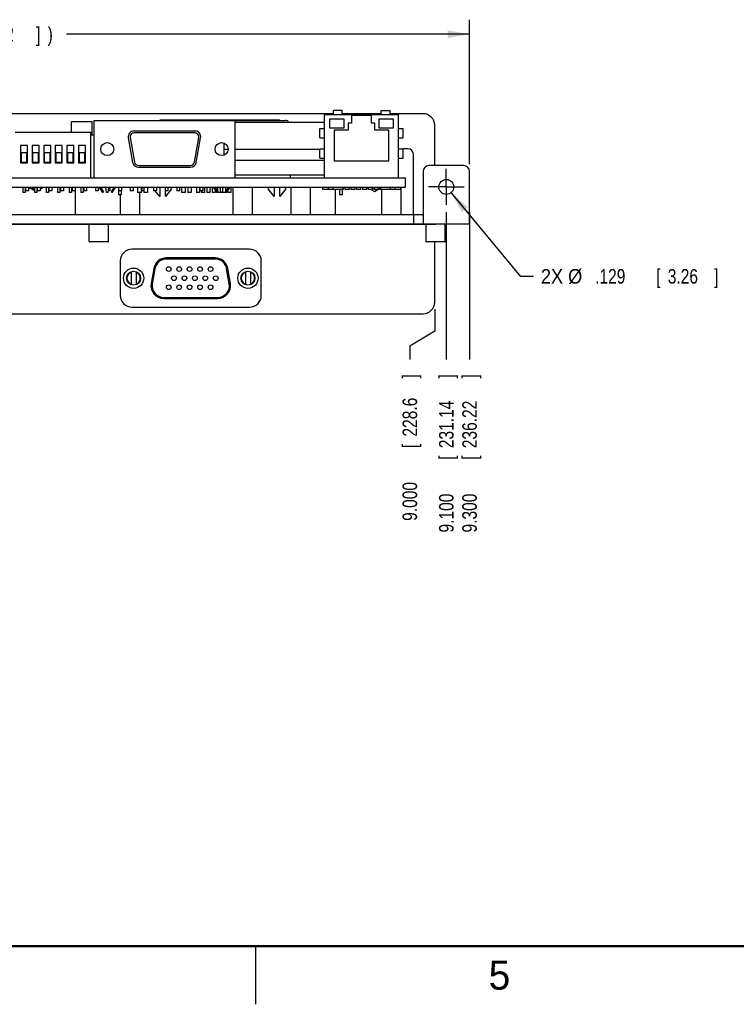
# Model space of a CAD drawing. Header units: inches. Extents: x 0 to 34, y 0 to 22.
# Tile 2 of 32: x 10.7 to 16.9, y 0 to 8.5. Entities that reach past the tile are written whole.
import ezdxf

# ---------------------------------------------------------------- set-up
doc = ezdxf.new("R2010")
doc.units = ezdxf.units.IN
doc.header["$LTSCALE"] = 1.87
doc.header["$MEASUREMENT"] = 0
doc.linetypes.add('CENTER', pattern=[0.6, 0.375, -0.075, 0.075, -0.075])
doc.layers.get('0').update_dxf_attribs({"linetype": 'CONTINUOUS'})
doc.layers.add('DEFAULT_1', color=7, linetype='CENTER')
doc.layers.add('DIMENSIONS', color=7, linetype='CONTINUOUS')
doc.styles.get("Standard").update_dxf_attribs({"font": 'txt', "width": 0.8})
doc.dimstyles.new('DIMSTYLE_1', dxfattribs={"dimtxt": 0.125, "dimasz": 0.1875, "dimexe": 0.18, "dimexo": 0.0625, "dimgap": 0.09, "dimtad": 0, "dimtih": 1, "dimtoh": 1, "dimdec": 3, "dimzin": 4, "dimdsep": 46, "dimtxsty": 'STANDARD', "dimblk": '_FILLED', "dimblk1": '_FILLED', "dimblk2": '_FILLED', "dimcen": 0.09, "dimadec": 0, "dimazin": 0, "dimtp": 0.01, "dimtm": 0.01, "dimtfac": 1, "dimtdec": 3, "dimtofl": 0, "dimtmove": 0, "dimatfit": 3, "dimldrblk": '_FILLED', "dimfxl": 1, "dimtolj": 1, "dimtzin": 4, "dimarcsym": 0})
doc.dimstyles.new('DIMSTYLE_2', dxfattribs={"dimtxt": 0.125, "dimasz": 0.1875, "dimexe": 0.18, "dimexo": 0.0625, "dimgap": 0.09, "dimtad": 0, "dimtih": 1, "dimtoh": 1, "dimdec": 3, "dimzin": 4, "dimdsep": 46, "dimtxsty": 'STANDARD', "dimblk": '_FILLED', "dimblk1": '_FILLED', "dimblk2": '_FILLED', "dimcen": 0.09, "dimadec": 0, "dimazin": 0, "dimtp": 0.01, "dimtm": 0.01, "dimtfac": 1, "dimtdec": 3, "dimtofl": 0, "dimtmove": 0, "dimatfit": 3, "dimldrblk": '_FILLED', "dimfxl": 1, "dimtolj": 1, "dimtzin": 4, "dimarcsym": 0})
doc.dimstyles.new('DIMSTYLE_3', dxfattribs={"dimtxt": 0.125, "dimasz": 0.1875, "dimexe": 0.18, "dimexo": 0.0625, "dimgap": 0.09, "dimtad": 0, "dimtih": 1, "dimtoh": 1, "dimdec": 3, "dimzin": 4, "dimdsep": 46, "dimtxsty": 'STANDARD', "dimblk": '_FILLED', "dimblk1": '_FILLED', "dimblk2": '_FILLED', "dimcen": 0.09, "dimadec": 0, "dimazin": 0, "dimtp": 0.01, "dimtm": 0.01, "dimtfac": 1, "dimtdec": 3, "dimtofl": 0, "dimtmove": 0, "dimatfit": 3, "dimldrblk": '_FILLED', "dimfxl": 1, "dimtolj": 1, "dimtzin": 4, "dimarcsym": 0})

# ---------------------------------------------------------------- blocks, each defined once
blk = doc.blocks.new('*D26')
at = {"layer": 'DIMENSIONS', "color": 2, "linetype": 'CONTINUOUS'}
blk.add_line((14.3893, 6.8139), (14.3893, 5.5456), dxfattribs=at)
at = {"layer": 'DIMENSIONS', "color": 2, "linetype": 'CONTINUOUS', "width": 0.8}
for s, p in [(']', (14.4518, 5.3831)), ('231.14', (14.4518, 4.7831)), ('[', (14.4518, 4.6831)), ('9.100', (14.4518, 4.0581))]:
    blk.add_text(s, height=0.125, rotation=90, dxfattribs=at).set_placement(p)
blk = doc.blocks.new('_FILLED')
at = {"color": 0, "linetype": 'BYBLOCK'}
blk.add_solid([(0, 0), (-1, 0.174), (-1, -0.174)], dxfattribs=at)
blk = doc.blocks.new('*D28')
at = {"layer": 'DIMENSIONS', "color": 2, "linetype": 'CONTINUOUS'}
for p, q in [((14.2893, 5.978), (14.2893, 5.7904)), ((14.2893, 5.7904), (14.0754, 5.6603)), ((14.0754, 5.6603), (14.0754, 5.5456))]:
    blk.add_line(p, q, dxfattribs=at)
at = {"layer": 'DIMENSIONS', "color": 2, "linetype": 'CONTINUOUS', "width": 0.8}
for s, p in [(']', (14.1379, 5.3831)), ('228.6', (14.1379, 4.8831)), ('[', (14.1379, 4.7831)), ('9.000', (14.1379, 4.1581))]:
    blk.add_text(s, height=0.125, rotation=90, dxfattribs=at).set_placement(p)
blk = doc.blocks.new('*D29')
at = {"layer": 'DIMENSIONS', "color": 2, "linetype": 'CONTINUOUS'}
for p, q in [((5.2893, 7.2262), (5.2893, 8.4691)), ((14.5893, 7.2262), (14.5893, 8.4691)), ((5.2893, 8.3441), (9.3708, 8.3441)), ((14.5893, 8.3441), (11.1208, 8.3441))]:
    blk.add_line(p, q, dxfattribs=at)
at = {"layer": 'DIMENSIONS', "color": 2, "linetype": 'CONTINUOUS', "xscale": 0.1875, "yscale": 0.1875, "zscale": 0.1875, "rotation": 180}
blk.add_blockref('_FILLED', (5.2893, 8.3441), dxfattribs=at)
at = {"layer": 'DIMENSIONS', "color": 2, "linetype": 'CONTINUOUS', "xscale": 0.1875, "yscale": 0.1875, "zscale": 0.1875}
blk.add_blockref('_FILLED', (14.5893, 8.3441), dxfattribs=at)
at = {"layer": 'DIMENSIONS', "color": 2, "linetype": 'CONTINUOUS', "width": 0.8}
for s, p in [('(', (9.4333, 8.2816)), ('9.300', (9.5333, 8.2816)), ('[', (10.1583, 8.2816)), ('236.22', (10.2583, 8.2816)), (']', (10.8583, 8.2816)), (')', (10.9583, 8.2816))]:
    blk.add_text(s, height=0.125, dxfattribs=at).set_placement(p)
blk = doc.blocks.new('*D30')
at = {"layer": 'DIMENSIONS', "color": 2, "linetype": 'CONTINUOUS'}
for p, q in [((14.4302, 6.9811), (15.0237, 6.2617)), ((15.0237, 6.2617), (15.1412, 6.2617))]:
    blk.add_line(p, q, dxfattribs=at)
at = {"layer": 'DIMENSIONS', "color": 2, "linetype": 'CONTINUOUS', "xscale": 0.1875, "yscale": 0.1875, "zscale": 0.1875, "rotation": 129.520028}
blk.add_blockref('_FILLED', (14.4302, 6.9811), dxfattribs=at)
at = {"layer": 'DIMENSIONS', "color": 2, "linetype": 'CONTINUOUS'}
for s, width, p in [('2X %%c', 0.933333, (15.2037, 6.1992)), ('.129', 0.8, (15.6703, 6.1992)), ('[', 0.8, (16.1953, 6.1992)), ('3.26', 0.8, (16.2953, 6.1992)), (']', 0.8, (16.6953, 6.1992))]:
    blk.add_text(s, height=0.125, dxfattribs=dict(at, width=width)).set_placement(p)
blk = doc.blocks.new('*D39')
at = {"layer": 'DIMENSIONS', "color": 2, "linetype": 'CONTINUOUS'}
blk.add_line((14.5893, 6.8112), (14.5893, 5.5456), dxfattribs=at)
at = {"layer": 'DIMENSIONS', "color": 2, "linetype": 'CONTINUOUS', "width": 0.8}
for s, p in [(']', (14.6518, 5.3831)), ('236.22', (14.6518, 4.7831)), ('[', (14.6518, 4.6831)), ('9.300', (14.6518, 4.0581))]:
    blk.add_text(s, height=0.125, rotation=90, dxfattribs=at).set_placement(p)

msp = doc.modelspace()

# ---------------------------------------------------------------- linework, layer by layer
at = {"color": 7, "linetype": 'CONTINUOUS'}
for p, q in [((13.4173, 7.6605), (5.6893, 7.6605)), ((13.3423, 7.6537), (13.9773, 7.6537)), ((13.3423, 7.1087), (13.3423, 7.6537)), ((13.4923, 7.6887), (13.4173, 7.6887)), ((13.4173, 7.6537), (13.4173, 7.6887)), ((13.4923, 7.6537), (13.4923, 7.6887)), ((13.8273, 7.6605), (13.4923, 7.6605)), ((13.7448, 7.6437), (13.5748, 7.6437)), ((13.5748, 7.6437), (13.5748, 7.5787)), ((13.7448, 7.5787), (13.7448, 7.6437)), ((13.8273, 7.6887), (13.9023, 7.6887)), ((13.8273, 7.6887), (13.8273, 7.6537)), ((13.9023, 7.6887), (13.9023, 7.6537)), ((14.1893, 7.6605), (13.9023, 7.6605)), ((13.9773, 7.1087), (13.9773, 7.6537)), ((11.1623, 7.5937), (11.3423, 7.5937)), ((11.1623, 7.4977), (11.1623, 7.5937)), ((11.3423, 7.4787), (11.3423, 7.5937)), ((11.3573, 7.6027), (13.0018, 7.6027)), ((11.3573, 7.1087), (11.3573, 7.6027)), ((12.9468, 7.6042), (11.9338, 7.6042)), ((12.5703, 7.6027), (12.5703, 7.1087)), ((12.5703, 7.5877), (13.3423, 7.5877)), ((13.5098, 7.6137), (13.3848, 7.6137)), ((13.3848, 7.6137), (13.3848, 7.5387)), ((13.3848, 7.5387), (13.5098, 7.5387)), ((13.5098, 7.5387), (13.5098, 7.6137)), ((13.5748, 7.5787), (13.5448, 7.5787)), ((13.5448, 7.5787), (13.5448, 7.5187)), ((13.7748, 7.5787), (13.7448, 7.5787)), ((13.7748, 7.5187), (13.7748, 7.5787)), ((13.9348, 7.6137), (13.8098, 7.6137)), ((13.8098, 7.6137), (13.8098, 7.5387)), ((13.8098, 7.5387), (13.9348, 7.5387)), ((13.9348, 7.5387), (13.9348, 7.6137)), ((14.2893, 7.2137), (14.2893, 7.5605)), ((11.3313, 7.4977), (10.6773, 7.4977)), ((11.3313, 7.1087), (11.3313, 7.4977)), ((11.3313, 7.4787), (11.3573, 7.4787)), ((11.6684, 7.4553), (11.7056, 7.2443)), ((12.2257, 7.5112), (11.7019, 7.5112)), ((12.2257, 7.4952), (11.7019, 7.4952)), ((12.222, 7.2443), (12.2592, 7.4553)), ((13.3023, 7.5337), (13.3423, 7.5337)), ((13.3023, 7.4537), (13.3023, 7.5337)), ((13.3023, 7.4537), (13.3423, 7.4537)), ((13.5448, 7.5187), (13.4248, 7.5187)), ((13.4248, 7.5187), (13.4248, 7.2537)), ((13.8948, 7.5187), (13.7748, 7.5187)), ((13.8948, 7.2537), (13.8948, 7.5187)), ((13.9773, 7.5337), (14.0173, 7.5337)), ((13.9773, 7.4537), (14.0173, 7.4537)), ((14.0173, 7.4537), (14.0173, 7.5337)), ((10.7843, 7.3877), (10.7243, 7.3877)), ((10.7243, 7.3877), (10.7243, 7.2377)), ((10.7843, 7.2377), (10.7843, 7.3877)), ((10.8843, 7.3877), (10.8243, 7.3877)), ((10.8243, 7.3877), (10.8243, 7.2377)), ((10.8843, 7.2377), (10.8843, 7.3877)), ((10.9843, 7.3877), (10.9243, 7.3877)), ((10.9243, 7.3877), (10.9243, 7.2377)), ((10.9843, 7.2377), (10.9843, 7.3877)), ((11.0843, 7.3877), (11.0243, 7.3877)), ((11.0243, 7.3877), (11.0243, 7.2377)), ((11.0843, 7.2377), (11.0843, 7.3877)), ((11.1843, 7.3877), (11.1243, 7.3877)), ((11.1243, 7.3877), (11.1243, 7.2377)), ((11.1843, 7.2377), (11.1843, 7.3877)), ((11.2843, 7.3877), (11.2243, 7.3877)), ((11.2243, 7.3877), (11.2243, 7.2377)), ((11.2843, 7.2377), (11.2843, 7.3877)), ((11.6527, 7.4525), (11.6899, 7.2415)), ((12.2378, 7.2415), (12.275, 7.4525)), ((12.4763, 7.3039), (12.4763, 7.4074)), ((10.7793, 7.3227), (10.7293, 7.3227)), ((10.7293, 7.3227), (10.7293, 7.2427)), ((10.7793, 7.2427), (10.7793, 7.3227)), ((10.8793, 7.3227), (10.8293, 7.3227)), ((10.8293, 7.3227), (10.8293, 7.2427)), ((10.8793, 7.2427), (10.8793, 7.3227)), ((10.9793, 7.3227), (10.9293, 7.3227)), ((10.9293, 7.3227), (10.9293, 7.2427)), ((10.9793, 7.2427), (10.9793, 7.3227)), ((11.0793, 7.3227), (11.0293, 7.3227)), ((11.0293, 7.3227), (11.0293, 7.2427)), ((11.0793, 7.2427), (11.0793, 7.3227)), ((11.1793, 7.3227), (11.1293, 7.3227)), ((11.1293, 7.3227), (11.1293, 7.2427)), ((11.1793, 7.2427), (11.1793, 7.3227)), ((11.2793, 7.3227), (11.2293, 7.3227)), ((11.2293, 7.3227), (11.2293, 7.2427)), ((11.2793, 7.2427), (11.2793, 7.3227)), ((12.4763, 7.3557), (12.5118, 7.3557)), ((12.5703, 7.3557), (13.3023, 7.3557)), ((13.3023, 7.3587), (13.3423, 7.3587)), ((13.3023, 7.2787), (13.3023, 7.3587)), ((13.9773, 7.3587), (14.0173, 7.3587)), ((14.0173, 7.2787), (14.0173, 7.3587)), ((10.7243, 7.2377), (10.7843, 7.2377)), ((10.7293, 7.2427), (10.7793, 7.2427)), ((10.8243, 7.2377), (10.8843, 7.2377)), ((10.8293, 7.2427), (10.8793, 7.2427)), ((10.9243, 7.2377), (10.9843, 7.2377)), ((10.9293, 7.2427), (10.9793, 7.2427)), ((11.0243, 7.2377), (11.0843, 7.2377)), ((11.0293, 7.2427), (11.0793, 7.2427)), ((11.1243, 7.2377), (11.1843, 7.2377)), ((11.1293, 7.2427), (11.1793, 7.2427)), ((11.2243, 7.2377), (11.2843, 7.2377)), ((11.2293, 7.2427), (11.2793, 7.2427)), ((11.7391, 7.2162), (12.1885, 7.2162)), ((11.7391, 7.2002), (12.1885, 7.2002)), ((12.5703, 7.2607), (13.3423, 7.2607)), ((13.3023, 7.2787), (13.3423, 7.2787)), ((13.4248, 7.2537), (13.8948, 7.2537)), ((13.9773, 7.2787), (14.0173, 7.2787)), ((14.5393, 7.2137), (14.2393, 7.2137)), ((12.5703, 7.1337), (13.3423, 7.1337)), ((13.0468, 7.1337), (13.0468, 7.1087)), ((14.1893, 7.1637), (14.1893, 6.7137)), ((14.5893, 6.7137), (14.5893, 7.1637)), ((6.4837, 7.1087), (14.0393, 7.1087)), ((14.0393, 7.0287), (14.0393, 7.1087)), ((6.4837, 7.0287), (14.0393, 7.0287)), ((10.7443, 7.0287), (10.7443, 6.9837)), ((10.7643, 6.9837), (10.7443, 6.9837)), ((10.7643, 7.0287), (10.7643, 6.9837)), ((10.7688, 7.0287), (10.7688, 6.9967)), ((10.7938, 6.9967), (10.7688, 6.9967)), ((10.7938, 7.0287), (10.7938, 6.9967)), ((10.8443, 7.0287), (10.8443, 6.9837)), ((10.8643, 6.9837), (10.8443, 6.9837)), ((10.8643, 7.0287), (10.8643, 6.9837)), ((10.8688, 7.0287), (10.8688, 6.9967)), ((10.8938, 6.9967), (10.8688, 6.9967)), ((10.8938, 7.0287), (10.8938, 6.9967)), ((10.9443, 7.0287), (10.9443, 6.9837)), ((10.9643, 6.9837), (10.9443, 6.9837)), ((10.9643, 7.0287), (10.9643, 6.9837)), ((10.9688, 7.0287), (10.9688, 6.9967)), ((10.9938, 6.9967), (10.9688, 6.9967)), ((10.9938, 7.0287), (10.9938, 6.9967)), ((11.0443, 7.0287), (11.0443, 6.9837)), ((11.0643, 6.9837), (11.0443, 6.9837)), ((11.0643, 7.0287), (11.0643, 6.9837)), ((11.0688, 7.0287), (11.0688, 6.9967)), ((11.0938, 6.9967), (11.0688, 6.9967)), ((11.0938, 7.0287), (11.0938, 6.9967)), ((11.1443, 7.0287), (11.1443, 6.9837)), ((11.1643, 6.9837), (11.1443, 6.9837)), ((11.1643, 7.0287), (11.1643, 6.9837)), ((11.1688, 7.0287), (11.1688, 6.9967)), ((11.1938, 6.9967), (11.1688, 6.9967)), ((11.1938, 7.0287), (11.1938, 6.9967)), ((11.2443, 7.0287), (11.2443, 6.9837)), ((11.2643, 6.9837), (11.2443, 6.9837)), ((11.2643, 7.0287), (11.2643, 6.9837)), ((11.2688, 7.0287), (11.2688, 6.9967)), ((11.2938, 6.9967), (11.2688, 6.9967)), ((11.2938, 7.0287), (11.2938, 6.9967)), ((11.3688, 7.0287), (11.3688, 6.9967)), ((11.3938, 6.9967), (11.3688, 6.9967)), ((11.3938, 7.0287), (11.3938, 6.9967)), ((11.4011, 7.0287), (11.4326, 6.9837)), ((11.4332, 6.9837), (11.4022, 7.0287)), ((11.412, 7.0287), (11.4398, 6.9884)), ((11.4332, 6.9837), (11.4326, 6.9837)), ((11.4398, 6.9884), (11.4332, 6.9837)), ((11.465, 6.9837), (11.4595, 7.0287)), ((11.4786, 6.9837), (11.465, 6.9837)), ((11.4786, 6.9837), (11.4841, 7.0287)), ((11.4938, 6.9967), (11.4802, 6.9967)), ((11.4938, 7.0287), (11.4938, 6.9967)), ((11.5316, 7.0287), (11.5038, 6.9884)), ((11.5038, 6.9884), (11.5104, 6.9837)), ((11.5104, 6.9837), (11.5415, 7.0287)), ((11.511, 6.9837), (11.5104, 6.9837)), ((11.5425, 7.0287), (11.511, 6.9837)), ((11.5673, 7.0287), (11.5673, 6.9637)), ((11.5903, 6.9637), (11.5673, 6.9637)), ((11.5688, 7.0287), (11.5688, 6.9967)), ((11.5938, 6.9967), (11.5688, 6.9967)), ((11.5826, 6.9637), (11.5826, 6.7937)), ((11.5903, 6.9967), (11.5903, 6.9637)), ((11.5938, 7.0287), (11.5938, 6.9967)), ((11.6688, 7.0287), (11.6688, 6.9967)), ((11.6938, 6.9967), (11.6688, 6.9967)), ((11.6938, 7.0287), (11.6938, 6.9967)), ((11.7328, 7.0287), (11.7328, 6.9837)), ((11.7628, 6.9837), (11.7328, 6.9837)), ((11.748, 6.9837), (11.748, 6.7937)), ((11.7628, 7.0287), (11.7628, 6.9837)), ((11.7688, 7.0287), (11.7688, 6.9967)), ((11.7868, 6.9967), (11.7688, 6.9967)), ((11.7868, 7.0287), (11.7868, 6.9837)), ((11.8168, 6.9837), (11.7868, 6.9837)), ((11.8168, 7.0287), (11.8168, 6.9837)), ((11.8688, 7.0287), (11.8688, 6.9967)), ((11.8938, 6.9967), (11.8688, 6.9967)), ((11.9233, 6.9487), (11.8847, 6.9967)), ((11.8938, 7.0287), (11.8938, 6.9967)), ((11.9233, 7.0287), (11.9233, 6.9487)), ((11.9688, 7.0287), (11.9688, 6.9967)), ((11.9938, 6.9967), (11.9688, 6.9967)), ((12.0253, 7.0133), (11.9733, 6.9487)), ((11.9733, 6.9487), (11.9733, 6.9967)), ((11.9938, 7.0287), (11.9938, 6.9967)), ((12.0152, 7.0287), (12.0253, 7.0133)), ((12.0688, 7.0287), (12.0688, 6.9967)), ((12.0938, 6.9967), (12.0688, 6.9967)), ((12.0938, 7.0287), (12.0938, 6.9967)), ((12.1108, 7.0287), (12.1108, 6.9837)), ((12.1408, 6.9837), (12.1108, 6.9837)), ((12.1408, 7.0287), (12.1408, 6.9837)), ((12.1648, 7.0287), (12.1648, 6.9837)), ((12.1948, 6.9837), (12.1648, 6.9837)), ((12.1948, 7.0287), (12.1948, 6.9837)), ((12.2388, 7.0287), (12.2388, 6.9837)), ((12.2638, 6.9837), (12.2388, 6.9837)), ((12.2638, 7.0287), (12.2638, 6.9837)), ((12.2688, 7.0287), (12.2688, 6.9967)), ((12.2938, 6.9967), (12.2688, 6.9967)), ((12.2837, 6.9967), (12.2837, 6.9837)), ((12.3089, 6.9837), (12.2837, 6.9837)), ((12.2938, 7.0287), (12.2938, 6.9967)), ((12.3089, 7.0287), (12.3089, 6.9837)), ((12.3288, 7.0287), (12.3288, 6.9837)), ((12.3538, 6.9837), (12.3288, 6.9837)), ((12.3538, 7.0287), (12.3538, 6.9837)), ((12.3737, 7.0287), (12.3737, 6.9837)), ((12.3989, 6.9837), (12.3737, 6.9837)), ((12.3851, 7.0287), (12.4166, 6.9837)), ((12.4172, 6.9837), (12.3862, 7.0287)), ((12.396, 7.0287), (12.4238, 6.9884)), ((12.3989, 7.0287), (12.3989, 7.0245)), ((12.3989, 7.0089), (12.3989, 6.9837)), ((12.4172, 6.9837), (12.4166, 6.9837)), ((12.4238, 6.9884), (12.4172, 6.9837)), ((12.4188, 7.0287), (12.4188, 6.9956)), ((12.4188, 6.9848), (12.4188, 6.9837)), ((12.4438, 6.9837), (12.4188, 6.9837)), ((12.449, 6.9837), (12.4435, 7.0287)), ((12.4438, 7.0264), (12.4438, 6.9837)), ((12.4626, 6.9837), (12.449, 6.9837)), ((12.4626, 6.9837), (12.4681, 7.0287)), ((12.4637, 6.9926), (12.4637, 6.9837)), ((12.4889, 6.9837), (12.4637, 6.9837)), ((12.5156, 7.0287), (12.4878, 6.9884)), ((12.4878, 6.9884), (12.4944, 6.9837)), ((12.4889, 7.0287), (12.4889, 6.9899)), ((12.4889, 6.9876), (12.4889, 6.9837)), ((12.4944, 6.9837), (12.5255, 7.0287)), ((12.495, 6.9837), (12.4944, 6.9837)), ((12.5265, 7.0287), (12.495, 6.9837)), ((12.5088, 7.0287), (12.5088, 7.0188)), ((12.5088, 7.0034), (12.5088, 6.9837)), ((12.5338, 6.9837), (12.5088, 6.9837)), ((12.5338, 7.0287), (12.5338, 6.9837)), ((12.5526, 7.0234), (12.5526, 6.7937)), ((12.5537, 7.0287), (12.5537, 7.0266)), ((12.718, 7.0234), (12.718, 6.7937)), ((12.8553, 7.0133), (12.8654, 7.0287)), ((12.9073, 6.9487), (12.8553, 7.0133)), ((12.9073, 7.0287), (12.9073, 6.9487)), ((12.9573, 6.9487), (12.9573, 7.0287)), ((13.0093, 7.0133), (12.9573, 6.9487)), ((12.9992, 7.0287), (13.0093, 7.0133)), ((13.0516, 7.0234), (13.0516, 6.7937)), ((13.217, 7.0234), (13.217, 6.7937)), ((13.3238, 7.0287), (13.3238, 7.0087)), ((13.4978, 7.0087), (13.3238, 7.0087)), ((13.3718, 7.0287), (13.3718, 7.0087)), ((13.3728, 7.0287), (13.3728, 7.0087)), ((13.4128, 7.0287), (13.4128, 7.0087)), ((13.4688, 7.0087), (13.4688, 6.9637)), ((13.4918, 6.9637), (13.4688, 6.9637)), ((13.4918, 7.0087), (13.4918, 6.9637)), ((13.4978, 7.0287), (13.4978, 7.0087)), ((13.5023, 7.0087), (13.499, 7.0087)), ((13.5023, 7.0287), (13.5023, 7.0087)), ((13.5173, 7.0287), (13.5173, 7.0087)), ((13.5523, 7.0087), (13.5173, 7.0087)), ((13.5523, 7.0287), (13.5523, 7.0087)), ((13.5673, 7.0287), (13.5673, 7.0087)), ((13.6023, 7.0087), (13.5673, 7.0087)), ((13.6023, 7.0287), (13.6023, 7.0087)), ((13.6173, 7.0287), (13.6173, 7.0087)), ((13.6523, 7.0087), (13.6173, 7.0087)), ((13.6523, 7.0287), (13.6523, 7.0087)), ((13.6673, 7.0287), (13.6673, 7.0087)), ((13.7023, 7.0087), (13.6673, 7.0087)), ((13.7023, 7.0287), (13.7023, 7.0087)), ((13.7173, 7.0287), (13.7173, 7.0087)), ((13.7523, 7.0087), (13.7173, 7.0087)), ((13.7523, 7.0287), (13.7523, 7.0087)), ((13.7673, 7.0287), (13.7673, 7.0087)), ((13.8023, 7.0087), (13.7673, 7.0087)), ((13.8023, 7.0287), (13.8023, 7.0087)), ((13.8173, 7.0287), (13.8173, 7.0087)), ((13.8207, 7.0087), (13.8173, 7.0087)), ((13.8218, 7.0287), (13.8218, 7.0087)), ((13.9958, 7.0087), (13.8218, 7.0087)), ((13.8326, 7.0087), (13.8326, 6.7937)), ((13.9068, 7.0287), (13.9068, 7.0087)), ((13.9468, 7.0287), (13.9468, 7.0087)), ((13.9478, 7.0287), (13.9478, 7.0087)), ((13.9958, 7.0287), (13.9958, 7.0087)), ((13.998, 7.0234), (13.998, 6.7937)), ((14.1093, 6.7137), (14.1093, 6.7937)), ((5.2893, 6.7137), (14.5893, 6.7137)), ((5.5893, 6.7115), (14.2993, 6.7115)), ((11.3161, 6.5614), (11.3161, 6.7115)), ((11.4815, 6.5614), (11.4815, 6.7115)), ((14.2156, 6.5614), (14.2156, 6.7115)), ((14.2993, 6.7137), (14.2993, 6.7115)), ((14.381, 6.5614), (14.381, 6.7137)), ((11.4776, 6.5575), (11.3201, 6.5575)), ((14.3771, 6.5575), (14.2196, 6.5575)), ((14.2893, 6.0405), (14.2893, 6.5575)), ((12.6968, 6.494), (11.6838, 6.494)), ((11.5838, 6.394), (11.5838, 6.097)), ((12.4006, 6.42), (11.9801, 6.42)), ((12.4006, 6.41), (11.9801, 6.41)), ((12.7968, 6.097), (12.7968, 6.394)), ((11.6763, 6.2986), (11.6763, 6.1924)), ((11.7203, 6.2986), (11.7203, 6.1924)), ((11.8717, 6.3291), (11.849, 6.2001)), ((11.8816, 6.3273), (11.8588, 6.1983)), ((12.5218, 6.1983), (12.499, 6.3273)), ((12.5316, 6.2001), (12.5089, 6.3291)), ((12.6603, 6.2986), (12.6603, 6.1924)), ((12.7043, 6.2986), (12.7043, 6.1924)), ((11.9573, 6.081), (12.4233, 6.081)), ((11.9573, 6.071), (12.4233, 6.071)), ((5.6893, 5.9405), (14.1893, 5.9405)), ((11.6838, 5.997), (12.6968, 5.997))]:
    msp.add_line(p, q, dxfattribs=at)
at = {"color": 3, "linetype": 'CONTINUOUS'}
for p, q in [((14.0583, 7.3587), (14.0173, 7.3587)), ((14.1083, 6.7937), (14.1083, 7.3087)), ((11.1983, 6.7937), (11.1983, 7.0287)), ((13.4323, 7.0087), (13.4323, 6.7937)), ((5.6893, 6.7937), (14.1893, 6.7937))]:
    msp.add_line(p, q, dxfattribs=at)
at = {"color": 6, "linetype": 'CONTINUOUS'}
for p, q in [((10.7963, 7.0287), (10.8443, 7.0009)), ((10.8643, 6.994), (10.8688, 6.9966)), ((10.8938, 7.011), (10.9244, 7.0287)), ((13.7063, 7.0287), (13.7173, 7.0223)), ((13.7409, 7.0087), (13.7703, 6.9917)), ((13.7703, 6.9917), (13.7997, 7.0087)), ((13.8023, 7.0102), (13.8173, 7.0188))]:
    msp.add_line(p, q, dxfattribs=at)
at = {"color": 2, "linetype": 'CONTINUOUS'}
msp.add_line((12.75, 0), (12.75, 0.5), dxfattribs=at)
at = {"color": 7, "linetype": 'CONTINUOUS', "const_width": 0.02}
msp.add_lwpolyline([(0.5, 0.5), (33.5, 0.5)], dxfattribs=at)
at = {"color": 7, "linetype": 'CONTINUOUS'}
for centre, radius in [((11.4718, 7.3557), 0.056), ((12.4558, 7.3557), 0.056), ((14.3893, 7.0307), 0.0643), ((11.6983, 6.2455), 0.0875), ((11.6983, 6.2455), 0.06), ((12.0003, 6.3235), 0.02), ((12.0903, 6.3235), 0.02), ((12.1803, 6.3235), 0.02), ((12.2703, 6.3235), 0.02), ((12.3603, 6.3235), 0.02), ((12.6823, 6.2455), 0.0875), ((12.6823, 6.2455), 0.06), ((12.0003, 6.1675), 0.02), ((12.0453, 6.2455), 0.02), ((12.0903, 6.1675), 0.02), ((12.1353, 6.2455), 0.02), ((12.1803, 6.1675), 0.02), ((12.2253, 6.2455), 0.02), ((12.2703, 6.1675), 0.02), ((12.3153, 6.2455), 0.02), ((12.3603, 6.1675), 0.02), ((12.4053, 6.2455), 0.02)]:
    msp.add_circle(centre, radius, dxfattribs=at)
for centre, radius, start, end in [((14.1893, 7.5605), 0.1, 0, 90), ((11.9338, 7.5042), 0.1, 90, 97.72828), ((12.9468, 7.5042), 0.1, 82.27172, 90), ((13.0018, 7.5577), 0.045, 42.08753, 90), ((11.7019, 7.4612), 0.05, 90, 190), ((11.7019, 7.4612), 0.034, 90, 190), ((12.2257, 7.4612), 0.05, 350, 90), ((12.2257, 7.4612), 0.034, 350, 90), ((11.7391, 7.2502), 0.05, 190, 270), ((11.7391, 7.2502), 0.034, 190, 270), ((12.1885, 7.2502), 0.034, 270, 350), ((12.1885, 7.2502), 0.05, 270, 350), ((14.2393, 7.1637), 0.05, 90, 180), ((14.5393, 7.1637), 0.05, 0, 90), ((12.5579, 7.0234), 0.00525, 90, 180), ((12.7127, 7.0234), 0.00525, 0, 90), ((13.0569, 7.0234), 0.00525, 90, 180), ((13.2117, 7.0234), 0.00525, 0, 90), ((13.9927, 7.0234), 0.00525, 0, 54.16556), ((11.3201, 6.5614), 0.00394, 180, 270), ((11.4776, 6.5614), 0.00394, 270, 360), ((14.2196, 6.5614), 0.00394, 180, 270), ((14.3771, 6.5614), 0.00394, 270, 360), ((11.6838, 6.394), 0.1, 90, 180), ((12.6968, 6.394), 0.1, 0, 90), ((11.9801, 6.31), 0.11, 90, 170), ((11.9801, 6.31), 0.1, 90, 170), ((12.4006, 6.31), 0.11, 10, 90), ((12.4006, 6.31), 0.1, 10, 90), ((11.6983, 6.2455), 0.0575, 112.49537, 247.50463), ((11.6983, 6.2455), 0.0575, 292.49537, 67.50463), ((12.6823, 6.2455), 0.0575, 112.49537, 247.50463), ((12.6823, 6.2455), 0.0575, 292.49537, 67.50463), ((11.9573, 6.181), 0.11, 170, 270), ((11.9573, 6.181), 0.1, 170, 270), ((12.4233, 6.181), 0.11, 270, 10), ((12.4233, 6.181), 0.1, 270, 10), ((11.6838, 6.097), 0.1, 180, 270), ((12.6968, 6.097), 0.1, 270, 360), ((14.1893, 6.0405), 0.1, 270, 360)]:
    msp.add_arc(centre, radius, start, end, dxfattribs=at)
at = {"color": 3, "linetype": 'CONTINUOUS'}
for centre, radius, start, end in [((14.0583, 7.3087), 0.05, 0, 90), ((10.8603, 7.1008), 0.086, 237.5701, 259.25694), ((10.8603, 7.1008), 0.086, 272.70328, 275.72956), ((10.8603, 7.1008), 0.086, 293.25339, 302.4299), ((13.7703, 7.1008), 0.086, 257.8494, 267.97188), ((13.7703, 7.1008), 0.086, 292.17625, 302.4299)]:
    msp.add_arc(centre, radius, start, end, dxfattribs=at)
at = {"layer": 'DEFAULT_1', "color": 7, "linetype": 'CENTER'}
for q in [(14.3893, 7.1849), (14.2351, 7.0307), (14.5436, 7.0307), (14.3893, 6.8764)]:
    msp.add_line((14.3893, 7.0307), q, dxfattribs=at)

# ---------------------------------------------------------------- texts
at = {"color": 2, "linetype": 'CONTINUOUS'}
msp.add_text('5', height=0.25, dxfattribs=at).set_placement((14.754, 0.1262))

# ---------------------------------------------------------------- dimensions: what is measured, and where the dimension line sits
at = {"layer": 'DIMENSIONS', "color": 2, "linetype": 'CONTINUOUS'}
dim = msp.add_linear_dim(base=(14.5893, 8.3441), p1=(5.2893, 7.2262), p2=(14.5893, 7.2262), text='(<>)', dimstyle='DIMSTYLE_2', dxfattribs=at)
dim.commit()
dim.dimension.update_dxf_attribs({"geometry": '*D29', "text_midpoint": (10.2458, 8.3441), "dimtype": 160})
dim = msp.add_diameter_dim_2p(p1=(14.4302, 6.981116), p2=(14.348429, 7.080242), text='2X <>', dimstyle='DIMSTYLE_3', dxfattribs=at)
dim.commit()
dim.dimension.update_dxf_attribs({"geometry": '*D30', "text_midpoint": (15.999484, 6.261716), "dimtype": 163})
for feature_location, offset, dtype, origin, picture, middle in [((14.3893, 6.8139), (0, -1.2683), 1, (5.2893, 6.8764), '*D26', (14.3893, 4.7706)), ((14.5893, 6.8112), (0, -1.2656), 1, (5.2893, 6.8737), '*D39', (14.5893, 4.7706)), ((14.2893147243, 5.9780365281), (-0.21391013, -0.4324291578), 0, (5.2893147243, 6.0405365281), '*D28', (14.0754045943, 4.8206073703))]:
    dim = msp.add_ordinate_dim(feature_location=feature_location, offset=offset, dtype=dtype, origin=origin, dimstyle='DIMSTYLE_1', dxfattribs=at)
    dim.commit()
    dim.dimension.update_dxf_attribs({"geometry": picture, "text_midpoint": middle})

doc.saveas('drawing.dxf')
